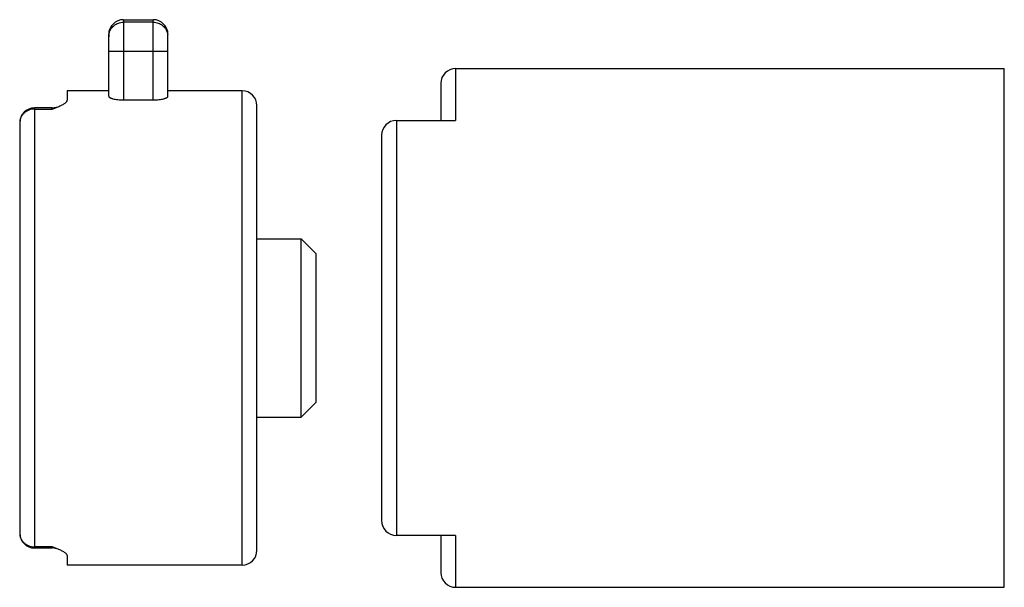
# Model space of a CAD drawing. Header units: millimetres. Extents: x 4.9 to 38.1, y 20 to 39.2.
import ezdxf

# ---------------------------------------------------------------- set-up
doc = ezdxf.new("R2010")
doc.units = ezdxf.units.MM
doc.header["$LTSCALE"] = 3.852089
doc.layers.get('0').update_dxf_attribs({"linetype": 'CONTINUOUS'})

msp = doc.modelspace()

# ---------------------------------------------------------------- linework, layer by layer
at = {"color": 7}
for p, q in [((8.371, 39.199), (8.371, 36.491)), ((8.371, 39.199), (9.371, 39.199)), ((9.371, 36.491), (9.371, 39.199)), ((9.371, 39.114), (8.371, 39.114)), ((7.871, 36.617), (7.871, 38.699)), ((9.871, 36.617), (9.871, 38.699)), ((9.871, 38.122), (7.871, 38.122)), ((19.571, 37.549), (19.571, 35.799)), ((19.571, 37.549), (38.071, 37.549)), ((38.071, 20.049), (38.071, 37.549)), ((19.071, 37.049), (19.071, 35.799)), ((6.471, 36.799), (6.471, 36.481)), ((7.871, 36.799), (6.471, 36.799)), ((12.371, 36.799), (9.871, 36.799)), ((12.371, 20.799), (12.371, 36.799)), ((5.371, 36.222), (5.371, 21.376)), ((5.971, 36.222), (5.371, 36.222)), ((5.971, 36.184), (6.164, 36.261)), ((5.971, 36.222), (6.164, 36.261)), ((5.971, 36.184), (5.971, 36.222)), ((8.371, 36.491), (9.371, 36.491)), ((12.871, 21.299), (12.871, 36.299)), ((5.371, 36.184), (5.971, 36.184)), ((4.871, 35.722), (4.871, 21.876)), ((17.571, 35.799), (17.571, 21.799)), ((17.571, 35.799), (19.571, 35.799)), ((17.071, 35.299), (17.071, 22.299)), ((12.871, 31.809), (14.361, 31.809)), ((14.361, 25.789), (14.361, 31.809)), ((14.361, 31.809), (14.871, 31.299)), ((14.871, 26.299), (14.871, 31.299)), ((14.361, 25.789), (14.871, 26.299)), ((12.871, 25.789), (14.361, 25.789)), ((19.571, 21.799), (17.571, 21.799)), ((19.071, 21.799), (19.071, 20.549)), ((19.571, 21.799), (19.571, 20.049)), ((5.971, 21.415), (5.371, 21.415)), ((5.371, 21.376), (5.971, 21.376)), ((5.971, 21.376), (5.971, 21.415)), ((6.164, 21.338), (5.971, 21.415)), ((6.164, 21.338), (5.971, 21.376)), ((6.471, 21.118), (6.471, 20.799)), ((12.371, 20.799), (6.471, 20.799)), ((19.571, 20.049), (38.071, 20.049))]:
    msp.add_line(p, q, dxfattribs=at)
for centre, radius, start, end in [((8.371, 38.699), 0.5, 90, 180), ((9.371, 38.699), 0.5, 0, 90), ((8.362, 38.618), 0.491, 171.9111, 179.9917), ((8.366, 38.618), 0.495, 170.8992, 171.9274), ((9.376, 38.618), 0.495, 8.0561, 9.0832), ((9.378, 38.618), 0.493, 0.0199, 8.0599), ((19.571, 37.049), 0.5, 90, 180), ((12.371, 36.299), 0.5, 0, 90), ((5.371, 35.722), 0.5, 90, 180), ((17.571, 35.299), 0.5, 90, 180), ((17.571, 22.299), 0.5, 180, 270), ((5.371, 21.876), 0.5, 180, 270), ((12.371, 21.299), 0.5, 270, 360), ((19.571, 20.549), 0.5, 180, 270)]:
    msp.add_arc(centre, radius, start, end, dxfattribs=at)
for points, knots in [([(7.877, 38.696), (7.881, 38.725), (7.896, 38.782), (7.932, 38.862), (7.982, 38.935), (8.044, 38.998), (8.117, 39.048), (8.197, 39.086), (8.282, 39.109), (8.341, 39.114), (8.371, 39.114)], [0, 0, 0, 0, 0.124557, 0.249105, 0.373832, 0.498761, 0.623864, 0.749114, 0.874602, 1, 1, 1, 1]), ([(9.371, 39.114), (9.4, 39.114), (9.459, 39.109), (9.545, 39.086), (9.625, 39.048), (9.697, 38.997), (9.759, 38.935), (9.809, 38.862), (9.845, 38.782), (9.86, 38.725), (9.864, 38.696)], [0, 0, 0, 0, 0.125382, 0.250838, 0.376077, 0.501178, 0.62611, 0.750853, 0.87543, 1, 1, 1, 1]), ([(7.871, 36.617), (7.871, 36.613), (7.873, 36.605), (7.88, 36.594), (7.892, 36.583), (7.909, 36.572), (7.93, 36.561), (7.954, 36.551), (7.983, 36.541), (8.029, 36.528), (8.093, 36.513), (8.179, 36.501), (8.273, 36.493), (8.338, 36.491), (8.371, 36.491)], [0, 0, 0, 0, 0.020563, 0.044962, 0.075087, 0.111816, 0.155436, 0.20597, 0.263233, 0.326903, 0.471757, 0.636126, 0.8145, 1, 1, 1, 1]), ([(9.371, 36.491), (9.404, 36.491), (9.468, 36.493), (9.562, 36.501), (9.648, 36.513), (9.713, 36.528), (9.758, 36.541), (9.787, 36.551), (9.812, 36.561), (9.832, 36.572), (9.849, 36.583), (9.861, 36.594), (9.869, 36.605), (9.871, 36.613), (9.871, 36.617)], [0, 0, 0, 0, 0.185507, 0.363887, 0.528252, 0.673099, 0.736767, 0.794029, 0.844561, 0.88818, 0.924908, 0.955035, 0.979436, 1, 1, 1, 1]), ([(6.164, 36.261), (6.184, 36.27), (6.224, 36.287), (6.281, 36.313), (6.333, 36.34), (6.378, 36.368), (6.416, 36.395), (6.442, 36.42), (6.457, 36.439), (6.465, 36.453), (6.469, 36.467), (6.471, 36.477), (6.471, 36.481)], [0, 0, 0, 0, 0.17033, 0.331854, 0.482221, 0.618818, 0.739323, 0.842196, 0.88705, 0.927813, 0.965099, 1, 1, 1, 1]), ([(5.371, 36.184), (5.338, 36.184), (5.273, 36.178), (5.179, 36.152), (5.092, 36.109), (5.015, 36.051), (4.953, 35.981), (4.906, 35.901), (4.877, 35.813), (4.871, 35.752), (4.871, 35.722)], [0, 0, 0, 0, 0.129817, 0.259012, 0.386782, 0.512809, 0.636886, 0.759107, 0.879986, 1, 1, 1, 1]), ([(4.871, 21.876), (4.871, 21.846), (4.877, 21.785), (4.906, 21.698), (4.953, 21.618), (5.015, 21.547), (5.092, 21.49), (5.179, 21.447), (5.273, 21.421), (5.338, 21.415), (5.371, 21.415)], [0, 0, 0, 0, 0.120014, 0.240893, 0.363114, 0.487191, 0.613218, 0.740988, 0.870183, 1, 1, 1, 1]), ([(6.471, 21.118), (6.471, 21.122), (6.469, 21.131), (6.465, 21.145), (6.457, 21.159), (6.442, 21.179), (6.416, 21.203), (6.378, 21.231), (6.333, 21.258), (6.281, 21.285), (6.224, 21.312), (6.184, 21.329), (6.164, 21.338)], [0, 0, 0, 0, 0.034912, 0.072153, 0.112834, 0.157624, 0.26049, 0.381043, 0.517644, 0.667995, 0.8296, 1, 1, 1, 1])]:
    msp.add_open_spline(points, degree=3, knots=knots, dxfattribs=at)

doc.saveas('drawing.dxf')
